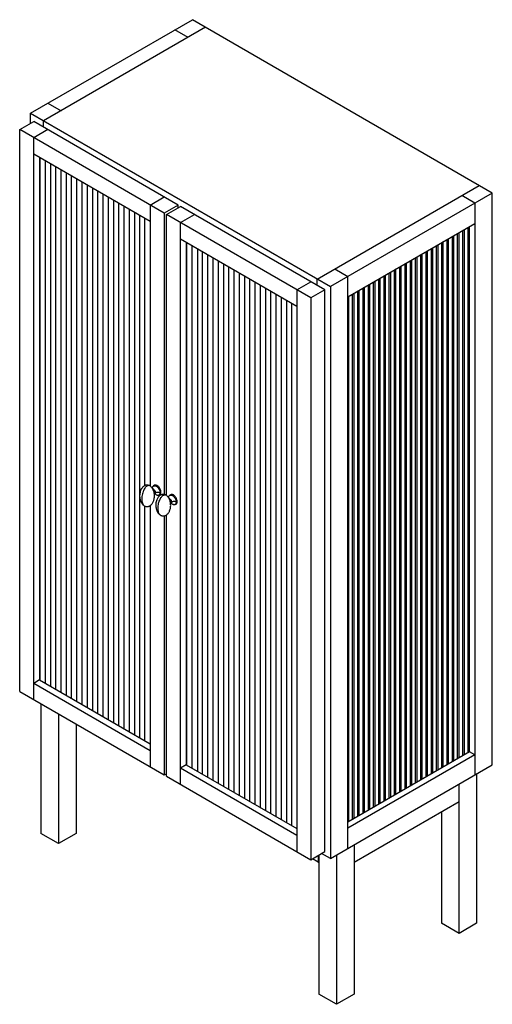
# Paper-space layout '_Isometric' of a CAD drawing. Header units: millimetres. Extents: x -373 to 391, y -220 to 1368.
import ezdxf

# ---------------------------------------------------------------- set-up
doc = ezdxf.new("R2010")
doc.units = ezdxf.units.MM

psp = doc.layouts.new('_Isometric')

# ---------------------------------------------------------------- linework, layer by layer
at = {"color": 7, "linetype": 'Continuous', "lineweight": 25}
for p, q in [((-355.5, 1217.4), (-93.9, 1368.4)), ((390.5, 1088.8), (-93.9, 1368.4)), ((-72.6, 1356.2), (-334.3, 1205.1)), ((-100.9, 1339.8), (-122.1, 1352.1)), ((-327.2, 1233.7), (-306, 1221.5)), ((-355.5, 1201.1), (-355.5, 1217.4)), ((-355.5, 1217.4), (128.9, 937.8)), ((-372.9, 1191), (-350.3, 1204.1)), ((-117, 1069.3), (-350.3, 1204.1)), ((-334.3, 1194.8), (-334.3, 1205.1)), ((-139.6, 1056.3), (-372.9, 1191)), ((-372.9, 284.6), (-372.9, 1191)), ((-327.7, 1191), (-350.3, 1177.9)), ((-350.3, 271.6), (-350.3, 1177.9)), ((-350.3, 1151.8), (-162.2, 1043.2)), ((-340.8, 1146.3), (-340.8, 303.2)), ((-340.4, 1146.1), (-340.4, 303)), ((-331.9, 1141.2), (-331.9, 298.1)), ((-323.4, 1136.3), (-323.4, 293.2)), ((-314.9, 1131.4), (-314.9, 288.3)), ((-306.5, 1126.5), (-306.5, 283.4)), ((-298, 1121.6), (-298, 278.5)), ((-289.5, 1116.7), (-289.5, 273.6)), ((-281, 1111.8), (-281, 268.7)), ((-272.5, 1106.9), (-272.5, 263.8)), ((-264, 1102), (-264, 258.9)), ((-255.5, 1097.1), (-255.5, 254)), ((107.7, 950), (369.3, 1101)), ((-247.1, 1092.2), (-247.1, 249.1)), ((-238.6, 1087.3), (-238.6, 244.2)), ((-230.1, 1082.4), (-230.1, 239.3)), ((-162.2, 1069.3), (-139.6, 1082.4)), ((390.5, 1088.8), (128.9, 937.8)), ((362.2, 1072.5), (341, 1084.7)), ((390.5, 166.1), (390.5, 1088.8)), ((-221.6, 1077.5), (-221.6, 234.4)), ((-213.1, 1072.6), (-213.1, 229.5)), ((-204.6, 1067.7), (-204.6, 224.6)), ((-162.2, 1069.3), (-162.2, 616)), ((-117, 1069.3), (-139.6, 1056.3)), ((-136, 1054.2), (-113.4, 1067.3)), ((-117, 1065.3), (-117, 1069.3)), ((119.9, 932.6), (-113.4, 1067.3)), ((362.2, 1072.5), (362.2, 149.8)), ((-196.2, 1062.8), (-196.2, 219.7)), ((-187.7, 1057.9), (-187.7, 214.8)), ((-179.2, 1053), (-179.2, 209.9)), ((-139.6, 1056.3), (-139.6, 602.4)), ((-136, 600.9), (-136, 1054.2)), ((97.3, 919.5), (-136, 1054.2)), ((-113.4, 1041.2), (-90.8, 1054.2)), ((-170.7, 616.8), (-170.7, 1048.1)), ((-113.4, 134.8), (-113.4, 1041.2)), ((157.2, 921.4), (362.2, 1039.8)), ((350.9, 1033.3), (350.9, 185.7)), ((353.7, 187.3), (353.7, 1034.9)), ((325.5, 1018.6), (325.5, 171)), ((328.3, 172.6), (328.3, 1020.2)), ((333.9, 1023.5), (333.9, 175.9)), ((336.8, 177.5), (336.8, 1025.1)), ((342.4, 1028.4), (342.4, 180.8)), ((345.3, 182.4), (345.3, 1030)), ((-113.4, 1015), (74.7, 906.5)), ((-103.9, 1009.5), (-103.9, 166.5)), ((-102.8, 165.8), (-102.8, 1008.9)), ((-94.3, 160.9), (-94.3, 1004)), ((300, 1003.9), (300, 156.3)), ((302.8, 157.9), (302.8, 1005.5)), ((308.5, 1008.8), (308.5, 161.2)), ((311.3, 162.8), (311.3, 1010.4)), ((317, 1013.7), (317, 166.1)), ((319.8, 167.7), (319.8, 1015.3)), ((-85.8, 999.1), (-85.8, 156)), ((-77.4, 151.1), (-77.4, 994.2)), ((-68.9, 146.3), (-68.9, 989.3)), ((268.9, 138.4), (268.9, 985.9)), ((274.5, 989.2), (274.5, 141.6)), ((277.4, 143.3), (277.4, 990.8)), ((283, 994.1), (283, 146.5)), ((285.9, 148.2), (285.9, 995.7)), ((291.5, 999), (291.5, 151.4)), ((294.3, 153.1), (294.3, 1000.6)), ((-60.4, 141.4), (-60.4, 984.4)), ((-51.9, 136.5), (-51.9, 979.5)), ((-43.4, 131.6), (-43.4, 974.6)), ((-34.9, 126.7), (-34.9, 969.7)), ((240.6, 969.6), (240.6, 122)), ((243.4, 123.7), (243.4, 971.2)), ((249.1, 974.5), (249.1, 126.9)), ((251.9, 128.6), (251.9, 976.1)), ((257.6, 979.4), (257.6, 131.8)), ((260.4, 133.5), (260.4, 981)), ((266.1, 984.3), (266.1, 136.7)), ((-26.4, 121.8), (-26.4, 964.8)), ((-18, 116.9), (-18, 959.9)), ((-9.5, 112), (-9.5, 955)), ((135.9, 966.3), (157.2, 954.1)), ((157.2, 31.4), (157.2, 954.1)), ((215.1, 954.9), (215.1, 107.3)), ((218, 109), (218, 956.5)), ((223.6, 959.8), (223.6, 112.2)), ((226.5, 113.9), (226.5, 961.4)), ((232.1, 964.7), (232.1, 117.1)), ((234.9, 118.8), (234.9, 966.3)), ((-1, 107.1), (-1, 950.1)), ((7.5, 102.2), (7.5, 945.2)), ((16, 97.3), (16, 940.3)), ((74.7, 932.6), (97.3, 945.7)), ((107.7, 939.7), (107.7, 950)), ((128.9, 937.8), (128.9, 15.1)), ((189.7, 940.2), (189.7, 92.6)), ((192.5, 94.3), (192.5, 941.8)), ((198.2, 945.1), (198.2, 97.5)), ((201, 99.2), (201, 946.7)), ((206.7, 950), (206.7, 102.4)), ((209.5, 104.1), (209.5, 951.6)), ((24.5, 92.4), (24.5, 935.4)), ((32.9, 87.5), (32.9, 930.5)), ((41.4, 82.6), (41.4, 925.7)), ((74.7, 932.6), (74.7, 26.2)), ((119.9, 932.6), (97.3, 919.5)), ((119.9, 26.2), (119.9, 932.6)), ((158.6, 74.7), (158.6, 922.2)), ((164.2, 925.5), (164.2, 77.9)), ((167.1, 79.6), (167.1, 927.1)), ((172.7, 930.4), (172.7, 82.8)), ((175.5, 84.5), (175.5, 932)), ((181.2, 935.3), (181.2, 87.7)), ((184, 89.4), (184, 936.9)), ((49.9, 77.7), (49.9, 920.8)), ((58.4, 72.8), (58.4, 915.9)), ((66.9, 67.9), (66.9, 911)), ((97.3, 919.5), (97.3, 13.2)), ((-158.3, 611.9), (-158.3, 612.3)), ((-155.3, 617.2), (-156.7, 616.4)), ((-155.5, 603.8), (-154.3, 604.9)), ((-154.5, 603.4), (-154.1, 603.7)), ((-154.3, 604.8), (-153.3, 605.3)), ((-154.3, 604.9), (-154.3, 604.8)), ((-146.1, 605.2), (-144.7, 606.1)), ((-147.9, 601.2), (-146.5, 602.1)), ((-132.1, 596.8), (-132.2, 597.2)), ((-129.1, 602.1), (-130.5, 601.3)), ((-128.4, 588.3), (-127.9, 588.6)), ((-127.2, 590.2), (-128.1, 589.7)), ((-118.5, 591), (-120, 590.1)), ((-170.7, 205), (-170.7, 583.7)), ((-162.2, 584.5), (-162.2, 163)), ((-121.8, 586.1), (-120.4, 586.9)), ((-139.6, 567.9), (-139.6, 149.9)), ((-136, 147.9), (-136, 569.3)), ((-340.8, 303.2), (-350.3, 297.7)), ((-340.8, 303.2), (-162.2, 200.1)), ((-162.2, 189.1), (-350.3, 297.7)), ((-372.9, 284.6), (-139.6, 149.9)), ((-338.5, 264.7), (-338.5, 55.5)), ((-310.2, 248.4), (-310.2, 39.1)), ((-281.9, 232.1), (-281.9, 55.5)), ((353.7, 187.3), (157.2, 73.9)), ((362.2, 182.4), (157.2, 64.1)), ((362.2, 182.4), (353.7, 187.3)), ((-103.9, 166.5), (-113.4, 160.9)), ((74.7, 52.4), (-113.4, 160.9)), ((-103.9, 166.5), (74.7, 63.4)), ((128.9, 15.1), (390.5, 166.1)), ((-139.6, 149.9), (-136, 152)), ((-136, 150.9), (-137, 151.4)), ((-136, 147.9), (97.3, 13.2)), ((365.1, 151.4), (365.1, -89.4)), ((336.8, -105.8), (336.8, 135.1)), ((336.8, 106.5), (167.1, 8.6)), ((308.5, 90.2), (308.5, -89.4)), ((-310.2, 39.1), (-338.5, 55.5)), ((-281.9, 55.5), (-310.2, 39.1)), ((167.1, 37.1), (167.1, -203.7)), ((97.3, 13.2), (119.9, 26.2)), ((109.1, 20), (109.1, 9.4)), ((110.5, 20.8), (110.5, -203.7)), ((128.9, 15.1), (114.7, 23.2)), ((138.8, 20.8), (138.8, -220.1)), ((109.1, 9.4), (99.9, 14.7)), ((109.1, 9.4), (110.5, 9.4)), ((336.8, -105.8), (308.5, -89.4)), ((365.1, -89.4), (336.8, -105.8)), ((138.8, -220.1), (110.5, -203.7)), ((167.1, -203.7), (138.8, -220.1))]:
    psp.add_line(p, q, dxfattribs=at)
for points, knots in [([(-162.7, 616.4), (-163.2, 616.6), (-164.3, 617.2), (-166.4, 617.7), (-168.4, 617.6), (-170.3, 617), (-171.9, 616.3), (-173.6, 615), (-175.2, 613.2), (-176.6, 611.2), (-177.7, 608.7), (-178.6, 605.7), (-179.1, 602.5), (-179.2, 599.2), (-178.9, 596.2), (-178.2, 593), (-176.9, 589.7), (-175, 587), (-173.1, 585.1), (-172.1, 584.4), (-171.6, 584.1)], [0, 0, 0, 0, 0.037351, 0.071555, 0.133686, 0.162117, 0.190424, 0.246949, 0.295884, 0.344052, 0.404046, 0.472724, 0.551549, 0.614307, 0.68772, 0.750639, 0.825721, 0.913364, 0.957662, 1, 1, 1, 1]), ([(-167.2, 616.2), (-167.5, 615.9), (-168.4, 615.4), (-169.6, 614.1), (-171, 612.3), (-172.4, 609.9), (-173.7, 606.8), (-174.8, 603.2), (-175.5, 599.3), (-175.7, 595.3), (-175.5, 591.6), (-174.8, 588.5), (-173.7, 586.1), (-172.6, 584.7), (-171.8, 584.3), (-171.6, 584.2)], [0, 0, 0, 0, 0.037248, 0.080687, 0.132798, 0.196409, 0.273887, 0.36595, 0.470538, 0.582455, 0.694371, 0.798959, 0.891022, 0.9685, 1, 1, 1, 1]), ([(-171.6, 584.1), (-171.1, 583.9), (-170.2, 583.4), (-168.3, 582.9), (-166.5, 582.8), (-164.7, 583.2), (-163.4, 583.7), (-162.1, 584.5), (-160.7, 585.5), (-159.4, 586.9), (-158.2, 588.6), (-157.2, 590.4), (-156.3, 592.6), (-155.6, 595.2), (-155.2, 598.2), (-155.1, 601.4), (-155.5, 604.6), (-156.2, 607.3), (-156.9, 609.4), (-157.8, 611.2), (-159, 613), (-160.6, 614.9), (-162, 615.9), (-162.7, 616.4)], [0, 0, 0, 0, 0.034624, 0.065549, 0.119538, 0.146775, 0.176739, 0.209339, 0.239452, 0.287021, 0.326599, 0.371845, 0.423219, 0.481549, 0.547539, 0.619952, 0.694346, 0.757011, 0.80645, 0.838163, 0.884816, 0.940953, 1, 1, 1, 1]), ([(-162.7, 616.3), (-162.8, 616.4), (-163.4, 616.9), (-164.9, 617.1), (-166.4, 616.5), (-167.2, 616.2)], [0, 0, 0, 0, 0.0668043, 0.5650399, 1, 1, 1, 1]), ([(-158.5, 612.4), (-158.5, 613), (-158.4, 614.1), (-157.8, 615.5), (-156.7, 616.5), (-155.4, 616.9), (-153.9, 616.7), (-152.3, 616), (-150.7, 614.9), (-149.2, 613.3), (-147.9, 611.4), (-146.9, 609.2), (-146.2, 607.1), (-146.2, 605.9), (-146.1, 605.2)], [0, 0, 0, 0, 0.078504, 0.162677, 0.25, 0.337323, 0.421496, 0.5, 0.578504, 0.662677, 0.75, 0.837323, 0.921496, 1, 1, 1, 1]), ([(-158.3, 612.3), (-158.3, 612.9), (-158.2, 614), (-157.6, 615.4), (-156.6, 616.3), (-155.3, 616.7), (-153.8, 616.5), (-152.3, 615.9), (-150.8, 614.8), (-149.3, 613.2), (-148, 611.3), (-147, 609.2), (-146.4, 607.2), (-146.3, 605.9), (-146.3, 605.3)], [0, 0, 0, 0, 0.0785035, 0.1626766, 0.25, 0.3373234, 0.4214965, 0.5, 0.5785035, 0.6626766, 0.75, 0.8373234, 0.9214965, 1, 1, 1, 1]), ([(-158.3, 612.3), (-157.9, 612), (-157, 611.4), (-157, 610.6), (-157, 610.2)], [0, 0, 0, 0, 0.533799, 1, 1, 1, 1]), ([(-156.9, 610.6), (-156.9, 610.6), (-156.9, 610.6), (-157, 610.3), (-157.3, 610.1), (-157.3, 610.1)], [0, 0, 0, 0, 0.397371, 0.871688, 1, 1, 1, 1]), ([(-157.2, 609.9), (-157.1, 609.9), (-156.9, 610), (-156.4, 609.9), (-155.9, 609.7), (-155.4, 609.3), (-154.9, 608.7), (-154.5, 607.6), (-154.3, 606.4), (-154.3, 605.5), (-154.3, 605.1), (-154.3, 604.9)], [0, 0, 0, 0, 0.0311193, 0.1283378, 0.2252998, 0.3227321, 0.4195182, 0.6129728, 0.8062699, 0.9028016, 1, 1, 1, 1]), ([(-153.3, 605.3), (-153.4, 605.7), (-153.5, 606.5), (-154, 607.8), (-154.9, 609), (-155.8, 609.7), (-156.7, 610.1), (-157.1, 610), (-157.2, 609.9)], [0, 0, 0, 0, 0.174697, 0.363788, 0.55288, 0.727577, 0.902274, 1, 1, 1, 1]), ([(-144.7, 606.1), (-144.7, 606.7), (-144.8, 607.9), (-145.5, 610), (-146.5, 612.2), (-147.8, 614.1), (-149.3, 615.7), (-150.9, 616.9), (-152.5, 617.5), (-154, 617.7), (-154.8, 617.4), (-155.3, 617.2)], [0, 0, 0, 0, 0.104675, 0.21691, 0.333345, 0.44978, 0.562015, 0.66669, 0.771364, 0.883599, 1, 1, 1, 1]), ([(-146.1, 605.2), (-146.2, 604.7), (-146.2, 603.5), (-146.9, 602.1), (-147.9, 601.1), (-149.2, 600.7), (-150.8, 600.9), (-152.3, 601.6), (-153.6, 602.5), (-154.3, 603.2), (-154.5, 603.5)], [0, 0, 0, 0, 0.12737, 0.26394, 0.40562, 0.547301, 0.68387, 0.81124, 0.93861, 1, 1, 1, 1]), ([(-154.3, 604.8), (-154.3, 604.6), (-154.3, 604.2), (-154.3, 603.7), (-154.4, 603.4), (-154.5, 603.4), (-154.5, 603.4)], [0, 0, 0, 0, 0.248963, 0.496061, 0.991405, 1, 1, 1, 1]), ([(-146.3, 605.3), (-146.3, 604.8), (-146.4, 603.6), (-147, 602.3), (-148, 601.3), (-149.3, 600.9), (-150.8, 601.1), (-152.3, 601.8), (-153.5, 602.6), (-154.2, 603.3), (-154.4, 603.5)], [0, 0, 0, 0, 0.128095, 0.265441, 0.407928, 0.550414, 0.68776, 0.815855, 0.94395, 1, 1, 1, 1]), ([(-154.1, 603.7), (-153.9, 603.9), (-153.4, 604.3), (-153.4, 605), (-153.3, 605.3)], [0, 0, 0, 0, 0.5197266, 1, 1, 1, 1]), ([(-154.1, 603.7), (-154, 603.7), (-153.8, 603.9), (-153.4, 604), (-153, 604), (-153, 604), (-153, 604)], [0, 0, 0, 0, 0.0744298, 0.4896928, 0.8197421, 1, 1, 1, 1]), ([(-153.3, 605.3), (-152.8, 605.6), (-151.6, 606.1), (-149.5, 606.2), (-147.6, 606), (-146.7, 605.5), (-146.3, 605.3)], [0, 0, 0, 0, 0.270261, 0.562429, 0.789736, 1, 1, 1, 1]), ([(-146.5, 602.1), (-146.5, 602.1), (-146.1, 602.2), (-145.5, 603), (-144.8, 604.3), (-144.7, 605.5), (-144.7, 606.1)], [0, 0, 0, 0, 0.000103, 0.349361, 0.686018, 1, 1, 1, 1]), ([(-155.3, 602.8), (-155.3, 602.8), (-155.1, 603), (-154.8, 603.3), (-154.5, 603.4)], [0, 0, 0, 0, 0.344857, 1, 1, 1, 1]), ([(-136.5, 601.3), (-137.1, 601.5), (-138.1, 602.1), (-140.2, 602.6), (-142.3, 602.5), (-144.1, 601.9), (-145.7, 601.2), (-147.4, 599.9), (-149.1, 598.1), (-150.4, 596.1), (-151.6, 593.6), (-152.5, 590.6), (-153, 587.4), (-153, 584.1), (-152.7, 581.1), (-152, 577.9), (-150.7, 574.6), (-148.9, 571.9), (-147, 570), (-146, 569.3), (-145.5, 569)], [0, 0, 0, 0, 0.0373506, 0.071555, 0.1336859, 0.1621172, 0.190424, 0.2469486, 0.295884, 0.3440521, 0.4040458, 0.4727243, 0.5515488, 0.6143072, 0.6877202, 0.7506391, 0.825721, 0.9133645, 0.9576624, 1, 1, 1, 1]), ([(-145.4, 569.1), (-145.6, 569.2), (-146.4, 569.6), (-147.5, 571), (-148.6, 573.4), (-149.3, 576.5), (-149.6, 580.2), (-149.3, 584.2), (-148.6, 588.1), (-147.5, 591.7), (-146.2, 594.8), (-144.8, 597.2), (-143.5, 599), (-142.2, 600.3), (-141.4, 600.8), (-141, 601.1)], [0, 0, 0, 0, 0.0315, 0.108978, 0.201041, 0.305629, 0.417545, 0.529462, 0.63405, 0.726113, 0.803591, 0.867202, 0.919313, 0.962752, 1, 1, 1, 1]), ([(-145.4, 569), (-145, 568.8), (-144, 568.3), (-142.1, 567.8), (-140.3, 567.7), (-138.6, 568.1), (-137.2, 568.6), (-135.9, 569.4), (-134.5, 570.4), (-133.2, 571.8), (-132.1, 573.5), (-131.1, 575.3), (-130.2, 577.5), (-129.5, 580.1), (-129, 583.1), (-129, 586.3), (-129.3, 589.5), (-130, 592.2), (-130.8, 594.3), (-131.7, 596.1), (-132.8, 597.9), (-134.5, 599.8), (-135.8, 600.8), (-136.5, 601.3)], [0, 0, 0, 0, 0.034624, 0.065549, 0.119538, 0.146775, 0.176739, 0.209339, 0.239452, 0.287021, 0.326599, 0.371845, 0.423219, 0.481549, 0.547539, 0.619952, 0.694346, 0.757011, 0.80645, 0.838163, 0.884816, 0.940953, 1, 1, 1, 1]), ([(-141, 601.1), (-140.4, 601.3), (-139.1, 601.9), (-137.6, 601.8), (-136.8, 601.3), (-136.6, 601.2)], [0, 0, 0, 0, 0.364055, 0.770542, 1, 1, 1, 1]), ([(-135.9, 600.8), (-135.8, 600.7), (-135.8, 600.7), (-135.7, 600.7), (-135.7, 600.6)], [0, 0, 0, 0, 0.7057048, 1, 1, 1, 1]), ([(-132.3, 597.3), (-132.3, 597.8), (-132.2, 599), (-131.6, 600.4), (-130.6, 601.4), (-129.2, 601.8), (-127.7, 601.6), (-126.1, 600.9), (-124.6, 599.8), (-123.1, 598.2), (-121.7, 596.3), (-120.7, 594.1), (-120.1, 592), (-120, 590.7), (-120, 590.1)], [0, 0, 0, 0, 0.078504, 0.162677, 0.25, 0.337323, 0.421496, 0.5, 0.578504, 0.662677, 0.75, 0.837323, 0.921496, 1, 1, 1, 1]), ([(-132.2, 597.2), (-132.2, 597.7), (-132.1, 598.9), (-131.5, 600.3), (-130.5, 601.2), (-129.2, 601.6), (-127.7, 601.4), (-126.1, 600.8), (-124.6, 599.7), (-123.1, 598.1), (-121.8, 596.2), (-120.8, 594.1), (-120.2, 592), (-120.1, 590.8), (-120.1, 590.2)], [0, 0, 0, 0, 0.078504, 0.162677, 0.25, 0.337323, 0.421496, 0.5, 0.578504, 0.662677, 0.75, 0.837323, 0.921496, 1, 1, 1, 1]), ([(-130.8, 595.1), (-130.8, 595.2), (-130.7, 595.7), (-131.1, 596.4), (-131.8, 597), (-132.2, 597.2)], [0, 0, 0, 0, 0.132607, 0.583196, 1, 1, 1, 1]), ([(-130.7, 595.5), (-130.7, 595.5), (-130.7, 595.6), (-130.8, 595.4), (-130.9, 595.1), (-131.1, 595), (-131.1, 595)], [0, 0, 0, 0, 0.060412, 0.490803, 0.976168, 1, 1, 1, 1]), ([(-127.2, 590.2), (-127.2, 590.6), (-127.3, 591.4), (-127.9, 592.7), (-128.7, 593.9), (-129.7, 594.6), (-130.5, 595), (-130.9, 594.8), (-131, 594.8)], [0, 0, 0, 0, 0.174697, 0.363788, 0.55288, 0.727577, 0.902274, 1, 1, 1, 1]), ([(-131, 594.7), (-131, 594.8), (-130.7, 594.9), (-130.3, 594.8), (-129.7, 594.6), (-129.3, 594.2), (-128.7, 593.6), (-128.3, 592.5), (-128.2, 591.3), (-128.1, 590.4), (-128.1, 590), (-128.1, 589.8)], [0, 0, 0, 0, 0.031327, 0.127816, 0.225019, 0.321554, 0.418674, 0.611927, 0.805225, 0.902553, 1, 1, 1, 1]), ([(-128.1, 589.8), (-128.4, 589.6), (-129, 589.2), (-129.2, 588.8), (-129.3, 588.6)], [0, 0, 0, 0, 0.598397, 1, 1, 1, 1]), ([(-129.2, 587.6), (-129.2, 587.7), (-129, 587.9), (-128.6, 588.2), (-128.4, 588.3)], [0, 0, 0, 0, 0.398327, 1, 1, 1, 1]), ([(-118.5, 591), (-118.6, 591.6), (-118.7, 592.8), (-119.3, 594.9), (-120.3, 597.1), (-121.7, 599), (-123.2, 600.6), (-124.7, 601.7), (-126.3, 602.4), (-127.8, 602.6), (-128.7, 602.3), (-129.1, 602.1)], [0, 0, 0, 0, 0.104675, 0.21691, 0.333345, 0.44978, 0.562015, 0.66669, 0.771364, 0.883599, 1, 1, 1, 1]), ([(-128.1, 589.7), (-128.1, 589.5), (-128.1, 589.1), (-128.2, 588.6), (-128.2, 588.3), (-128.4, 588.3), (-128.4, 588.3)], [0, 0, 0, 0, 0.248018, 0.497093, 0.99186, 1, 1, 1, 1]), ([(-120, 590.1), (-120, 589.6), (-120.1, 588.4), (-120.7, 587), (-121.7, 586), (-123.1, 585.6), (-124.6, 585.8), (-126.1, 586.5), (-127.4, 587.4), (-128.1, 588.1), (-128.3, 588.4)], [0, 0, 0, 0, 0.12737, 0.26394, 0.40562, 0.547301, 0.68387, 0.81124, 0.93861, 1, 1, 1, 1]), ([(-120.1, 590.2), (-120.1, 589.7), (-120.2, 588.5), (-120.8, 587.2), (-121.8, 586.2), (-123.1, 585.8), (-124.6, 586), (-126.1, 586.7), (-127.4, 587.5), (-128, 588.2), (-128.2, 588.4)], [0, 0, 0, 0, 0.128095, 0.265441, 0.407928, 0.550414, 0.68776, 0.815855, 0.94395, 1, 1, 1, 1]), ([(-128.1, 589.8), (-128.1, 589.8), (-128.1, 589.7), (-128.1, 589.7), (-128.1, 589.7)], [0, 0, 0, 0, 0.559998, 1, 1, 1, 1]), ([(-127.9, 588.6), (-127.7, 588.8), (-127.3, 589.2), (-127.2, 589.9), (-127.2, 590.2)], [0, 0, 0, 0, 0.519727, 1, 1, 1, 1]), ([(-127.9, 588.6), (-127.9, 588.6), (-127.7, 588.8), (-127.2, 588.9), (-126.9, 588.9), (-126.9, 588.9), (-126.9, 588.9)], [0, 0, 0, 0, 0.07443, 0.489693, 0.819742, 1, 1, 1, 1]), ([(-120.1, 590.2), (-120.7, 590.5), (-121.8, 591), (-124, 591.1), (-125.9, 590.9), (-126.8, 590.4), (-127.2, 590.2)], [0, 0, 0, 0, 0.2702613, 0.5624294, 0.7897364, 1, 1, 1, 1]), ([(-120.4, 586.9), (-120.4, 586.9), (-119.9, 587.1), (-119.3, 587.9), (-118.7, 589.2), (-118.6, 590.4), (-118.5, 591)], [0, 0, 0, 0, 0.000103, 0.349361, 0.686018, 1, 1, 1, 1])]:
    psp.add_open_spline(points, degree=3, knots=knots, dxfattribs=at)

doc.saveas('drawing.dxf')
